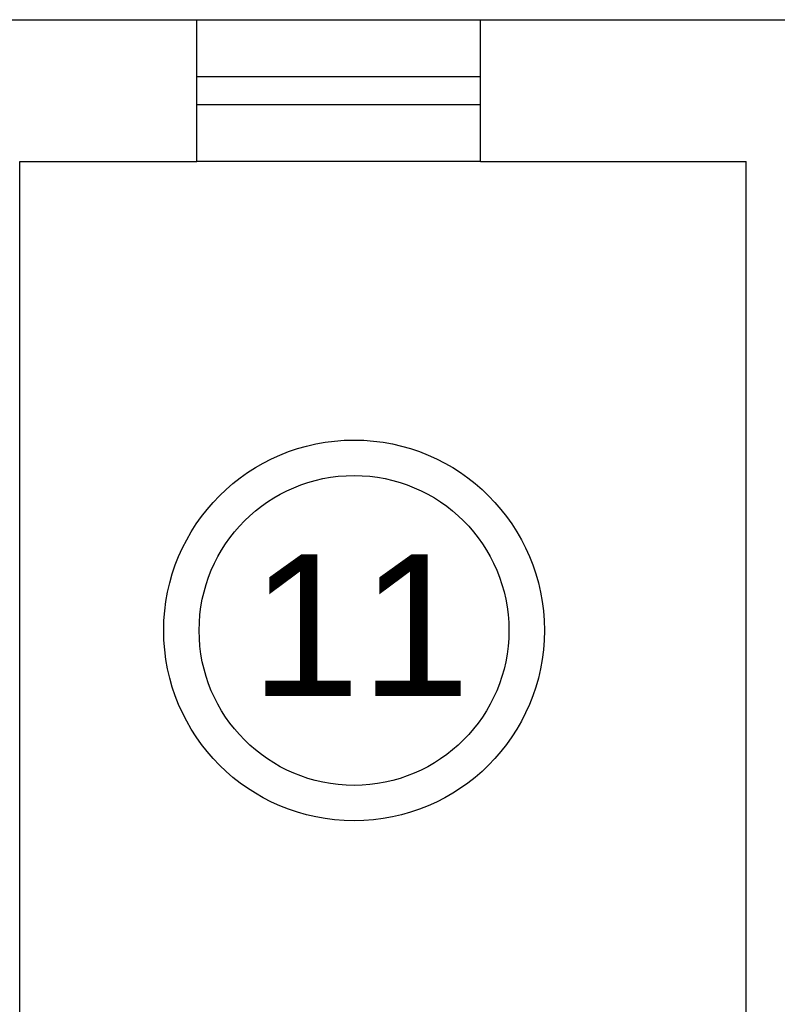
# Model space of a CAD drawing. Header units: millimetres. Extents: x 151654 to 877351, y 70322 to 154322.
# Tile 30 of 173: x 229772 to 231910, y 102761 to 105538. Entities that reach past the tile are written whole.
import ezdxf

# ---------------------------------------------------------------- set-up
doc = ezdxf.new("R2010")
doc.units = ezdxf.units.MM
doc.styles.get("Standard").update_dxf_attribs({"font": 'arial.ttf'})

msp = doc.modelspace()

# ---------------------------------------------------------------- linework, layer by layer
at = {"lineweight": 30}
for p, q in [((228872.2, 105538.4), (230272.2, 105538.4)), ((230272.2, 105138.4), (230272.2, 105538.4)), ((231072.2, 105138.4), (231072.2, 105538.4)), ((231072.2, 105538.4), (232672.2, 105538.4)), ((229772.2, 105138.4), (230272.2, 105138.4)), ((229772.2, 102488.4), (229772.2, 105138.4)), ((231072.2, 105138.4), (231822.2, 105138.4)), ((231822.2, 102488.4), (231822.2, 105138.4))]:
    msp.add_line(p, q, dxfattribs=at)
at = {"color": 1}
for p, q in [((230272.2, 105538.4), (231072.2, 105538.4)), ((230272.2, 105378.4), (231072.2, 105378.4)), ((231072.2, 105298.4), (230272.2, 105298.4)), ((231072.2, 105138.4), (230272.2, 105138.4))]:
    msp.add_line(p, q, dxfattribs=at)
for radius in [537, 437]:
    msp.add_circle((230715.5, 103815.7), radius, dxfattribs=at)

# ---------------------------------------------------------------- texts
msp.add_text('11', height=400, dxfattribs=at).set_placement((230422.4, 103630.6))

doc.saveas('drawing.dxf')
